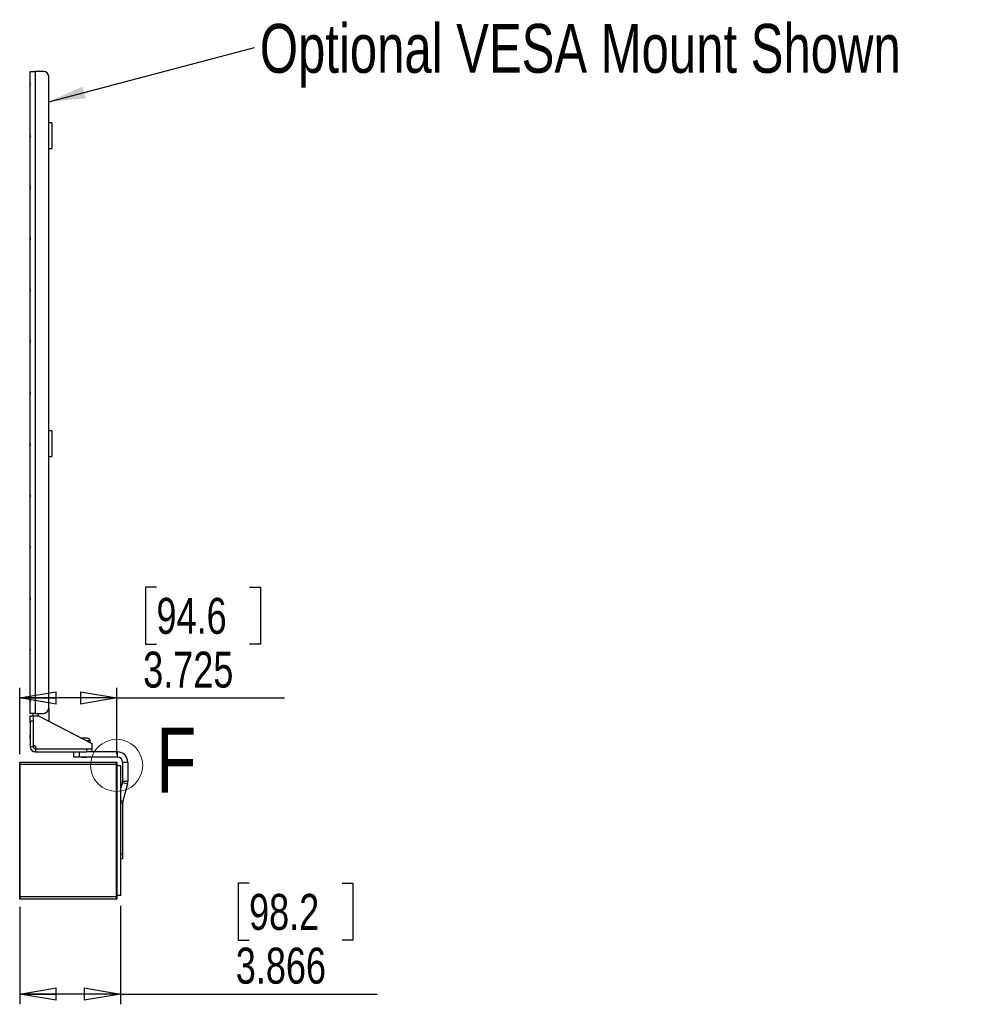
# Model space of a CAD drawing. Header units: inches. Extents: x 0.3 to 33.8, y 0.2 to 21.7.
# Tile 39 of 90: x 16.3 to 20, y 9.3 to 13.1. Entities that reach past the tile are written whole.
import ezdxf

# ---------------------------------------------------------------- set-up
doc = ezdxf.new("R2010")
doc.units = ezdxf.units.IN
doc.header["$MEASUREMENT"] = 0
doc.layers.add('BORDERS', color=7, linetype='Continuous')
doc.styles.add('SLDTEXTSTYLE0', font='TXT', dxfattribs={"width": 0.75})
doc.dimstyles.new('SLDDIMSTYLE1', dxfattribs={"dimtxt": 0.18, "dimasz": 0.14, "dimexe": 0, "dimexo": 0.0625, "dimgap": 0, "dimtad": 0, "dimtih": 1, "dimtoh": 1, "dimdec": 0, "dimrnd": 1e-09, "dimzin": 0, "dimdsep": 46, "dimtxsty": 'Standard', "dimsah": 1, "dimcen": 0.09, "dimadec": 0, "dimazin": 0, "dimtfac": 0.14, "dimtdec": 0, "dimtofl": 0, "dimtmove": 0, "dimatfit": 3, "dimfxl": 0, "dimfrac": 2, "dimtolj": 1, "dimtzin": 0, "dimarcsym": 0})
doc.dimstyles.new('SLDDIMSTYLE2', dxfattribs={"dimtxt": 0.137795, "dimasz": 0.14, "dimexe": 0, "dimexo": 0.0625, "dimgap": 0.034449, "dimtad": 1, "dimdec": 3, "dimlfac": 10, "dimrnd": 1e-09, "dimzin": 12, "dimdsep": 46, "dimtxsty": 'SLDTEXTSTYLE0', "dimblk1": 'CLOSED', "dimblk2": 'CLOSED', "dimsah": 1, "dimcen": 0.09, "dimadec": 0, "dimazin": 3, "dimtfac": 1, "dimtdec": 3, "dimtofl": 0, "dimtmove": 0, "dimatfit": 3, "dimldrblk": 'CLOSED', "dimfxl": 0, "dimfrac": 2, "dimtolj": 1, "dimtzin": 12, "dimarcsym": 0})

# ---------------------------------------------------------------- blocks, each defined once
blk = doc.blocks.new('_Closed')
at = {"color": 0, "linetype": 'ByBlock', "lineweight": -2}
for p, q in [((-1, 0.166667), (0, 0)), ((-1, 0.166667), (-1, -0.166667)), ((0, 0), (-1, -0.166667)), ((0, 0), (-1, 0))]:
    blk.add_line(p, q, dxfattribs=at)
blk = doc.blocks.new('_D_4')
at = {"layer": 'BORDERS'}
for p, q in [((17.1938, 9.7452), (17.1518, 9.7452)), ((17.1518, 9.7452), (17.1518, 9.5265)), ((17.5501, 9.7452), (17.5921, 9.7452)), ((17.5921, 9.7452), (17.5921, 9.5265)), ((16.3146, 9.6542), (16.3146, 9.281)), ((16.7012, 9.6589), (16.7012, 9.281)), ((17.1518, 9.5265), (17.1938, 9.5265)), ((17.5921, 9.5265), (17.5501, 9.5265)), ((16.7012, 9.3203), (16.3146, 9.3203)), ((16.7012, 9.3203), (17.685, 9.3203))]:
    blk.add_line(p, q, dxfattribs=at)
at = {"layer": 'BORDERS', "xscale": 0.14, "yscale": 0.14, "rotation": 180.0000000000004}
blk.add_blockref('_Closed', (16.3146, 9.3203), dxfattribs=at)
at = {"layer": 'BORDERS', "xscale": 0.14, "yscale": 0.14}
blk.add_blockref('_Closed', (16.7012, 9.3203), dxfattribs=at)
at = {"layer": 'BORDERS', "char_height": 0.1378, "attachment_point": 1, "style": 'SLDTEXTSTYLE0'}
for s, insert in [('98.2', (17.1938, 9.7041)), ('3.866', (17.1429, 9.498))]:
    blk.add_mtext(s, dxfattribs=dict(at, insert=insert))
blk = doc.blocks.new('_D_5')
at = {"layer": 'BORDERS'}
for p, q in [((16.8389, 10.8801), (16.7969, 10.8801)), ((16.7969, 10.8801), (16.7969, 10.6613)), ((17.1952, 10.8801), (17.2372, 10.8801)), ((17.2372, 10.8801), (17.2372, 10.6613)), ((16.7969, 10.6613), (16.8389, 10.6613)), ((17.2372, 10.6613), (17.1952, 10.6613)), ((16.3146, 10.2392), (16.3146, 10.4945)), ((16.6871, 10.2392), (16.6871, 10.4945)), ((16.6871, 10.4552), (16.3146, 10.4552)), ((16.6871, 10.4552), (17.3301, 10.4552))]:
    blk.add_line(p, q, dxfattribs=at)
at = {"layer": 'BORDERS', "xscale": 0.14, "yscale": 0.14, "rotation": 180.0000000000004}
blk.add_blockref('_Closed', (16.3146, 10.4552), dxfattribs=at)
at = {"layer": 'BORDERS', "xscale": 0.14, "yscale": 0.14}
blk.add_blockref('_Closed', (16.6871, 10.4552), dxfattribs=at)
at = {"layer": 'BORDERS', "char_height": 0.1378, "attachment_point": 1, "style": 'SLDTEXTSTYLE0'}
for s, insert in [('94.6', (16.8389, 10.8389)), ('3.725', (16.7879, 10.6328))]:
    blk.add_mtext(s, dxfattribs=dict(at, insert=insert))
blk = doc.blocks.new('SW_NOTE_0_11')
at = {"layer": 'BORDERS', "color": 0, "insert": (0.0201, 0.0903), "char_height": 0.1875, "attachment_point": 1, "style": 'SLDTEXTSTYLE0'}
blk.add_mtext('Optional VESA Mount Shown', dxfattribs=at)

msp = doc.modelspace()

# ---------------------------------------------------------------- linework, layer by layer
at = {"color": 7, "linetype": 'Continuous', "lineweight": 25}
for p, q in [((16.35499, 12.85687), (16.37468, 12.85687)), ((16.35499, 10.39624), (16.35499, 12.85687)), ((16.37468, 10.39624), (16.37468, 12.85687)), ((16.40617, 12.85687), (16.37468, 12.85687)), ((16.42586, 10.41593), (16.42586, 12.83719)), ((16.35499, 12.81425), (16.35421, 12.81347)), ((16.35421, 12.80185), (16.35421, 12.81347)), ((16.35421, 12.80185), (16.35473, 12.80133)), ((16.35473, 12.80133), (16.35499, 12.80107)), ((16.3549, 12.80157), (16.35499, 12.80157)), ((16.43767, 12.66002), (16.42586, 12.66002)), ((16.43767, 12.66002), (16.43767, 12.5616)), ((16.35499, 12.6174), (16.35421, 12.61661)), ((16.35421, 12.605), (16.35421, 12.61661)), ((16.35421, 12.605), (16.35473, 12.60448)), ((16.35473, 12.60448), (16.35499, 12.60422)), ((16.3549, 12.60472), (16.35499, 12.60472)), ((16.42586, 12.5616), (16.43767, 12.5616)), ((16.35499, 12.42055), (16.35421, 12.41976)), ((16.35421, 12.40815), (16.35421, 12.41976)), ((16.35421, 12.40815), (16.35473, 12.40763)), ((16.35473, 12.40763), (16.35499, 12.40737)), ((16.3549, 12.40787), (16.35499, 12.40787)), ((16.35499, 12.2237), (16.35421, 12.22291)), ((16.35421, 12.2113), (16.35421, 12.22291)), ((16.35421, 12.2113), (16.35473, 12.21078)), ((16.35473, 12.21078), (16.35499, 12.21052)), ((16.3549, 12.21102), (16.35499, 12.21102)), ((16.35499, 12.02685), (16.35421, 12.02606)), ((16.35421, 12.01445), (16.35421, 12.02606)), ((16.35421, 12.01445), (16.35473, 12.01393)), ((16.35473, 12.01393), (16.35499, 12.01367)), ((16.3549, 12.01417), (16.35499, 12.01417)), ((16.35499, 11.83), (16.35421, 11.82921)), ((16.35421, 11.8176), (16.35421, 11.82921)), ((16.35421, 11.8176), (16.35473, 11.81708)), ((16.35473, 11.81708), (16.35499, 11.81682)), ((16.3549, 11.81732), (16.35499, 11.81732)), ((16.35499, 11.63315), (16.35421, 11.63236)), ((16.35421, 11.62075), (16.35421, 11.63236)), ((16.35421, 11.62075), (16.35473, 11.62023)), ((16.35473, 11.62023), (16.35499, 11.61996)), ((16.3549, 11.62047), (16.35499, 11.62047)), ((16.43767, 11.47892), (16.42586, 11.47892)), ((16.43767, 11.47892), (16.43767, 11.38049)), ((16.35499, 11.4363), (16.35421, 11.43551)), ((16.35421, 11.4239), (16.35421, 11.43551)), ((16.35421, 11.4239), (16.35473, 11.42338)), ((16.35473, 11.42338), (16.35499, 11.42311)), ((16.3549, 11.42362), (16.35499, 11.42362)), ((16.42586, 11.38049), (16.43767, 11.38049)), ((16.35499, 11.23945), (16.35421, 11.23866)), ((16.35421, 11.22705), (16.35421, 11.23866)), ((16.35421, 11.22705), (16.35473, 11.22653)), ((16.35473, 11.22653), (16.35499, 11.22626)), ((16.3549, 11.22677), (16.35499, 11.22677)), ((16.35499, 11.0426), (16.35421, 11.04181)), ((16.35421, 11.0302), (16.35421, 11.04181)), ((16.35421, 11.0302), (16.35473, 11.02968)), ((16.35473, 11.02968), (16.35499, 11.02941)), ((16.3549, 11.02992), (16.35499, 11.02992)), ((16.35499, 10.84575), (16.35421, 10.84496)), ((16.35421, 10.83335), (16.35421, 10.84496)), ((16.35421, 10.83335), (16.35473, 10.83283)), ((16.35473, 10.83283), (16.35499, 10.83256)), ((16.3549, 10.83307), (16.35499, 10.83307)), ((16.35499, 10.64889), (16.35421, 10.64811)), ((16.35421, 10.6365), (16.35421, 10.64811)), ((16.35421, 10.6365), (16.35473, 10.63598)), ((16.35473, 10.63598), (16.35499, 10.63571)), ((16.3549, 10.63622), (16.35499, 10.63622)), ((16.35499, 10.45204), (16.35421, 10.45126)), ((16.35421, 10.43965), (16.35421, 10.45126)), ((16.35421, 10.43965), (16.35473, 10.43912)), ((16.35473, 10.43912), (16.35499, 10.43886)), ((16.3549, 10.43937), (16.35499, 10.43937)), ((16.37468, 10.39624), (16.35499, 10.39624)), ((16.35499, 10.3864), (16.3668, 10.3864)), ((16.35499, 10.36671), (16.35499, 10.3864)), ((16.3668, 10.3864), (16.3668, 10.39624)), ((16.3668, 10.3864), (16.3668, 10.36671)), ((16.3668, 10.3864), (16.38649, 10.3864)), ((16.37468, 10.39624), (16.40617, 10.39624)), ((16.38649, 10.3864), (16.38649, 10.39624)), ((16.38649, 10.3864), (16.59121, 10.2801)), ((16.42586, 10.41593), (16.42586, 10.36596)), ((16.35499, 10.3733), (16.35421, 10.37252)), ((16.35421, 10.36091), (16.35421, 10.37252)), ((16.35421, 10.36091), (16.35473, 10.36038)), ((16.35473, 10.36038), (16.35499, 10.36012)), ((16.3549, 10.36063), (16.35499, 10.36063)), ((16.3668, 10.36671), (16.35499, 10.36671)), ((16.35499, 10.36671), (16.35499, 10.26829)), ((16.36655, 10.37414), (16.3663, 10.37456)), ((16.3668, 10.36671), (16.3668, 10.26829)), ((16.35499, 10.31425), (16.35421, 10.31347)), ((16.35421, 10.30185), (16.35421, 10.31347)), ((16.35421, 10.30185), (16.35473, 10.30133)), ((16.35473, 10.30133), (16.35499, 10.30107)), ((16.3549, 10.30157), (16.35499, 10.30157)), ((16.3668, 10.26829), (16.35499, 10.26829)), ((16.55259, 10.30052), (16.55188, 10.30052)), ((16.56253, 10.30052), (16.55259, 10.30052)), ((16.57162, 10.30052), (16.56253, 10.30052)), ((16.57503, 10.29146), (16.56932, 10.29146)), ((16.57271, 10.30052), (16.57162, 10.30052)), ((16.58531, 10.29146), (16.57503, 10.29146)), ((16.58531, 10.28359), (16.58449, 10.28359)), ((16.58531, 10.28359), (16.58531, 10.29146)), ((16.59121, 10.2801), (16.59121, 10.26041)), ((16.37468, 10.26041), (16.37468, 10.2486)), ((16.37468, 10.26041), (16.57153, 10.26041)), ((16.37468, 10.2486), (16.57153, 10.2486)), ((16.52231, 10.22892), (16.52231, 10.2486)), ((16.542, 10.22892), (16.52231, 10.22892)), ((16.542, 10.2486), (16.542, 10.22892)), ((16.68964, 10.22892), (16.542, 10.22892)), ((16.55232, 10.22892), (16.55401, 10.22729)), ((16.56936, 10.22729), (16.57105, 10.22892)), ((16.57153, 10.2486), (16.57153, 10.26041)), ((16.57153, 10.26041), (16.59121, 10.26041)), ((16.59121, 10.2486), (16.57153, 10.2486)), ((16.59121, 10.26041), (16.59121, 10.2486)), ((16.68964, 10.2486), (16.59121, 10.2486)), ((16.68964, 10.22892), (16.68964, 10.2486)), ((16.31464, 10.19986), (16.31464, 10.20823)), ((16.31464, 9.69361), (16.31464, 10.19986)), ((16.31464, 10.19986), (16.31564, 10.19986)), ((16.31564, 10.20923), (16.31564, 10.19986)), ((16.31564, 10.20923), (16.68614, 10.20923)), ((16.31564, 10.19986), (16.31564, 9.69361)), ((16.68614, 10.19986), (16.31564, 10.19986)), ((16.56602, 10.22729), (16.55401, 10.22729)), ((16.56936, 10.22729), (16.56602, 10.22729)), ((16.68614, 10.19986), (16.68614, 10.20923)), ((16.68614, 9.69361), (16.68614, 10.19986)), ((16.68614, 10.19986), (16.68714, 10.19986)), ((16.68714, 10.20823), (16.68714, 10.19986)), ((16.68714, 10.19986), (16.68714, 9.69361)), ((16.70124, 10.19523), (16.68714, 10.19523)), ((16.70124, 10.19523), (16.70124, 9.69823)), ((16.70271, 10.19523), (16.70124, 10.19523)), ((16.70271, 9.69823), (16.70271, 10.19523)), ((16.70932, 10.20923), (16.70932, 10.13624)), ((16.70932, 10.20923), (16.72901, 10.20923)), ((16.72901, 10.20923), (16.72901, 10.13624)), ((16.70865, 10.13115), (16.70271, 10.10898)), ((16.70865, 10.13115), (16.72766, 10.12605)), ((16.70932, 10.13624), (16.72901, 10.13624)), ((16.72766, 10.12605), (16.70999, 10.0601)), ((16.70271, 10.06205), (16.70999, 10.0601)), ((16.70271, 10.055), (16.70932, 10.055)), ((16.70932, 10.055), (16.70932, 9.85815)), ((16.70271, 9.85815), (16.70932, 9.85815)), ((16.70932, 9.85815), (16.70932, 9.83847)), ((16.70932, 9.83847), (16.70271, 9.83847)), ((16.31464, 9.69361), (16.31564, 9.69361)), ((16.31464, 9.68523), (16.31464, 9.69361)), ((16.31564, 9.69361), (16.68614, 9.69361)), ((16.31564, 9.69361), (16.31564, 9.68423)), ((16.68614, 9.68423), (16.31564, 9.68423)), ((16.68614, 9.68423), (16.68614, 9.69361)), ((16.68614, 9.69361), (16.68714, 9.69361)), ((16.70124, 9.69823), (16.68714, 9.69823)), ((16.68714, 9.69361), (16.68714, 9.68523)), ((16.70271, 9.69823), (16.70124, 9.69823))]:
    msp.add_line(p, q, dxfattribs=at)
at = {"color": 7, "linetype": 'Continuous', "lineweight": 25, "flags": 128}
msp.add_lwpolyline([(16.58524, 10.2832), (16.58528, 10.28336), (16.58531, 10.28359)], dxfattribs=at)
at = {"color": 7, "linetype": 'Continuous', "lineweight": 18}
msp.add_circle((16.68614, 10.19673), 0.1, dxfattribs=at)
at = {"color": 7, "linetype": 'Continuous', "lineweight": 25}
for centre, radius, start, end in [((16.40617, 12.83719), 0.01969, 0, 90), ((16.40617, 10.41593), 0.01969, 270, 0), ((16.37468, 10.26829), 0.01969, 180, 270), ((16.3668, 10.26041), 0.01181, 0, 90), ((16.37468, 10.26829), 0.00787, 180, 270), ((16.57271, 10.28723), 0.01329, 18.58662, 90), ((16.68964, 10.20923), 0.03937, 0, 90), ((16.68964, 10.20923), 0.01969, 0, 90), ((16.31564, 10.20823), 0.001, 90, 180), ((16.68614, 10.20823), 0.001, 0, 90), ((16.68964, 10.13624), 0.01969, 345, 0), ((16.68964, 10.13624), 0.03937, 345, 0), ((16.72901, 10.055), 0.01969, 165, 180), ((16.31564, 9.68523), 0.001, 180, 270), ((16.68614, 9.68523), 0.001, 270, 0)]:
    msp.add_arc(centre, radius, start, end, dxfattribs=at)
for points, knots in [([(16.35448, 12.80865), (16.35459, 12.80799), (16.35475, 12.80693), (16.35492, 12.80587), (16.35499, 12.80546)], [0, 0, 0, 0, 0.61589865, 1, 1, 1, 1]), ([(16.35448, 12.80409), (16.35448, 12.80428), (16.35448, 12.80504), (16.35448, 12.80658), (16.35448, 12.80796), (16.35448, 12.80865)], [0, 0, 0, 0, 0.1442468, 0.5712542, 1, 1, 1, 1]), ([(16.35448, 12.80865), (16.35451, 12.80829), (16.35456, 12.80752), (16.35464, 12.80631), (16.35474, 12.80508), (16.35484, 12.80397), (16.35492, 12.8031), (16.35497, 12.80272), (16.35499, 12.80256)], [0, 0, 0, 0, 0.15180733, 0.32924112, 0.5124791, 0.69751274, 0.88009253, 1, 1, 1, 1]), ([(16.35474, 12.80135), (16.35472, 12.80142), (16.35465, 12.80158), (16.35457, 12.80259), (16.35451, 12.80362), (16.35448, 12.80409)], [0, 0, 0, 0, 0.32703612, 0.69169384, 1, 1, 1, 1]), ([(16.35448, 12.61179), (16.35459, 12.61114), (16.35475, 12.61008), (16.35492, 12.60902), (16.35499, 12.60861)], [0, 0, 0, 0, 0.61589865, 1, 1, 1, 1]), ([(16.35448, 12.60724), (16.35448, 12.60743), (16.35448, 12.60819), (16.35448, 12.60973), (16.35448, 12.61111), (16.35448, 12.61179)], [0, 0, 0, 0, 0.1442468, 0.5712542, 1, 1, 1, 1]), ([(16.35448, 12.61179), (16.35451, 12.61144), (16.35456, 12.61067), (16.35464, 12.60946), (16.35474, 12.60823), (16.35484, 12.60712), (16.35492, 12.60625), (16.35497, 12.60587), (16.35499, 12.60571)], [0, 0, 0, 0, 0.1518073, 0.3292411, 0.5124791, 0.6975127, 0.8800925, 1, 1, 1, 1]), ([(16.35474, 12.6045), (16.35472, 12.60457), (16.35465, 12.60473), (16.35457, 12.60574), (16.35451, 12.60677), (16.35448, 12.60724)], [0, 0, 0, 0, 0.32703612, 0.69169384, 1, 1, 1, 1]), ([(16.35448, 12.41494), (16.35459, 12.41429), (16.35475, 12.41323), (16.35492, 12.41217), (16.35499, 12.41176)], [0, 0, 0, 0, 0.6158986, 1, 1, 1, 1]), ([(16.35448, 12.41039), (16.35448, 12.41058), (16.35448, 12.41134), (16.35448, 12.41288), (16.35448, 12.41426), (16.35448, 12.41494)], [0, 0, 0, 0, 0.1442468, 0.5712542, 1, 1, 1, 1]), ([(16.35448, 12.41494), (16.35451, 12.41459), (16.35456, 12.41382), (16.35464, 12.41261), (16.35474, 12.41138), (16.35484, 12.41027), (16.35492, 12.4094), (16.35497, 12.40902), (16.35499, 12.40886)], [0, 0, 0, 0, 0.1518073, 0.3292411, 0.5124791, 0.6975127, 0.8800925, 1, 1, 1, 1]), ([(16.35474, 12.40765), (16.35472, 12.40772), (16.35465, 12.40788), (16.35457, 12.40888), (16.35451, 12.40992), (16.35448, 12.41039)], [0, 0, 0, 0, 0.32703612, 0.69169384, 1, 1, 1, 1]), ([(16.35448, 12.21809), (16.35459, 12.21744), (16.35475, 12.21638), (16.35492, 12.21532), (16.35499, 12.21491)], [0, 0, 0, 0, 0.6158986, 1, 1, 1, 1]), ([(16.35448, 12.21354), (16.35448, 12.21373), (16.35448, 12.21449), (16.35448, 12.21603), (16.35448, 12.21741), (16.35448, 12.21809)], [0, 0, 0, 0, 0.1442468, 0.5712542, 1, 1, 1, 1]), ([(16.35448, 12.21809), (16.35451, 12.21774), (16.35456, 12.21697), (16.35464, 12.21576), (16.35474, 12.21453), (16.35484, 12.21342), (16.35492, 12.21255), (16.35497, 12.21216), (16.35499, 12.21201)], [0, 0, 0, 0, 0.1518073, 0.3292411, 0.5124791, 0.6975127, 0.8800925, 1, 1, 1, 1]), ([(16.35474, 12.21079), (16.35472, 12.21087), (16.35465, 12.21102), (16.35457, 12.21203), (16.35451, 12.21307), (16.35448, 12.21354)], [0, 0, 0, 0, 0.32703612, 0.69169384, 1, 1, 1, 1]), ([(16.35448, 12.02124), (16.35459, 12.02059), (16.35475, 12.01953), (16.35492, 12.01847), (16.35499, 12.01806)], [0, 0, 0, 0, 0.6158986, 1, 1, 1, 1]), ([(16.35448, 12.01669), (16.35448, 12.01688), (16.35448, 12.01764), (16.35448, 12.01918), (16.35448, 12.02056), (16.35448, 12.02124)], [0, 0, 0, 0, 0.1442468, 0.5712542, 1, 1, 1, 1]), ([(16.35448, 12.02124), (16.35451, 12.02089), (16.35456, 12.02012), (16.35464, 12.01891), (16.35474, 12.01768), (16.35484, 12.01657), (16.35492, 12.0157), (16.35497, 12.01531), (16.35499, 12.01516)], [0, 0, 0, 0, 0.1518073, 0.3292411, 0.5124791, 0.6975127, 0.8800925, 1, 1, 1, 1]), ([(16.35474, 12.01394), (16.35472, 12.01402), (16.35465, 12.01417), (16.35457, 12.01518), (16.35451, 12.01622), (16.35448, 12.01669)], [0, 0, 0, 0, 0.32703612, 0.69169384, 1, 1, 1, 1]), ([(16.35448, 11.82439), (16.35459, 11.82374), (16.35475, 11.82268), (16.35492, 11.82162), (16.35499, 11.82121)], [0, 0, 0, 0, 0.6158986, 1, 1, 1, 1]), ([(16.35448, 11.81984), (16.35448, 11.82003), (16.35448, 11.82079), (16.35448, 11.82233), (16.35448, 11.82371), (16.35448, 11.82439)], [0, 0, 0, 0, 0.1442468, 0.5712542, 1, 1, 1, 1]), ([(16.35448, 11.82439), (16.35451, 11.82404), (16.35456, 11.82326), (16.35464, 11.82206), (16.35474, 11.82083), (16.35484, 11.81972), (16.35492, 11.81885), (16.35497, 11.81846), (16.35499, 11.81831)], [0, 0, 0, 0, 0.15180733, 0.32924112, 0.5124791, 0.69751274, 0.88009253, 1, 1, 1, 1]), ([(16.35474, 11.81709), (16.35472, 11.81717), (16.35465, 11.81732), (16.35457, 11.81833), (16.35451, 11.81937), (16.35448, 11.81984)], [0, 0, 0, 0, 0.3270361, 0.6916938, 1, 1, 1, 1]), ([(16.35448, 11.62754), (16.35459, 11.62689), (16.35475, 11.62583), (16.35492, 11.62477), (16.35499, 11.62436)], [0, 0, 0, 0, 0.6158986, 1, 1, 1, 1]), ([(16.35448, 11.62299), (16.35448, 11.62318), (16.35448, 11.62394), (16.35448, 11.62548), (16.35448, 11.62686), (16.35448, 11.62754)], [0, 0, 0, 0, 0.1442468, 0.5712542, 1, 1, 1, 1]), ([(16.35448, 11.62754), (16.35451, 11.62719), (16.35456, 11.62641), (16.35464, 11.62521), (16.35474, 11.62398), (16.35484, 11.62287), (16.35492, 11.622), (16.35497, 11.62161), (16.35499, 11.62146)], [0, 0, 0, 0, 0.15180733, 0.32924112, 0.5124791, 0.69751274, 0.88009253, 1, 1, 1, 1]), ([(16.35474, 11.62024), (16.35472, 11.62032), (16.35465, 11.62047), (16.35457, 11.62148), (16.35451, 11.62252), (16.35448, 11.62299)], [0, 0, 0, 0, 0.3270361, 0.6916938, 1, 1, 1, 1]), ([(16.35448, 11.43069), (16.35459, 11.43004), (16.35475, 11.42898), (16.35492, 11.42792), (16.35499, 11.42751)], [0, 0, 0, 0, 0.6158986, 1, 1, 1, 1]), ([(16.35448, 11.42614), (16.35448, 11.42633), (16.35448, 11.42708), (16.35448, 11.42863), (16.35448, 11.43), (16.35448, 11.43069)], [0, 0, 0, 0, 0.1442468, 0.5712542, 1, 1, 1, 1]), ([(16.35448, 11.43069), (16.35451, 11.43034), (16.35456, 11.42956), (16.35464, 11.42836), (16.35474, 11.42713), (16.35484, 11.42602), (16.35492, 11.42515), (16.35497, 11.42476), (16.35499, 11.42461)], [0, 0, 0, 0, 0.15180733, 0.32924112, 0.5124791, 0.69751274, 0.88009253, 1, 1, 1, 1]), ([(16.35474, 11.42339), (16.35472, 11.42347), (16.35465, 11.42362), (16.35457, 11.42463), (16.35451, 11.42566), (16.35448, 11.42614)], [0, 0, 0, 0, 0.3270361, 0.6916938, 1, 1, 1, 1]), ([(16.35448, 11.23384), (16.35459, 11.23319), (16.35475, 11.23213), (16.35492, 11.23107), (16.35499, 11.23066)], [0, 0, 0, 0, 0.6158986, 1, 1, 1, 1]), ([(16.35448, 11.22929), (16.35448, 11.22948), (16.35448, 11.23023), (16.35448, 11.23178), (16.35448, 11.23315), (16.35448, 11.23384)], [0, 0, 0, 0, 0.1442468, 0.5712542, 1, 1, 1, 1]), ([(16.35448, 11.23384), (16.35451, 11.23349), (16.35456, 11.23271), (16.35464, 11.2315), (16.35474, 11.23028), (16.35484, 11.22916), (16.35492, 11.2283), (16.35497, 11.22791), (16.35499, 11.22776)], [0, 0, 0, 0, 0.15180733, 0.32924112, 0.5124791, 0.69751274, 0.88009253, 1, 1, 1, 1]), ([(16.35474, 11.22654), (16.35472, 11.22662), (16.35465, 11.22677), (16.35457, 11.22778), (16.35451, 11.22881), (16.35448, 11.22929)], [0, 0, 0, 0, 0.3270361, 0.6916938, 1, 1, 1, 1]), ([(16.35448, 11.03699), (16.35459, 11.03634), (16.35475, 11.03528), (16.35492, 11.03422), (16.35499, 11.03381)], [0, 0, 0, 0, 0.6158986, 1, 1, 1, 1]), ([(16.35448, 11.03244), (16.35448, 11.03263), (16.35448, 11.03338), (16.35448, 11.03493), (16.35448, 11.0363), (16.35448, 11.03699)], [0, 0, 0, 0, 0.1442468, 0.5712542, 1, 1, 1, 1]), ([(16.35448, 11.03699), (16.35451, 11.03664), (16.35456, 11.03586), (16.35464, 11.03465), (16.35474, 11.03343), (16.35484, 11.03231), (16.35492, 11.03145), (16.35497, 11.03106), (16.35499, 11.03091)], [0, 0, 0, 0, 0.1518073, 0.3292411, 0.5124791, 0.6975127, 0.8800925, 1, 1, 1, 1]), ([(16.35474, 11.02969), (16.35472, 11.02977), (16.35465, 11.02992), (16.35457, 11.03093), (16.35451, 11.03196), (16.35448, 11.03244)], [0, 0, 0, 0, 0.3270361, 0.6916938, 1, 1, 1, 1]), ([(16.35448, 10.84014), (16.35459, 10.83949), (16.35475, 10.83843), (16.35492, 10.83737), (16.35499, 10.83696)], [0, 0, 0, 0, 0.61589865, 1, 1, 1, 1]), ([(16.35448, 10.83559), (16.35448, 10.83578), (16.35448, 10.83653), (16.35448, 10.83808), (16.35448, 10.83945), (16.35448, 10.84014)], [0, 0, 0, 0, 0.1442468, 0.5712542, 1, 1, 1, 1]), ([(16.35448, 10.84014), (16.35451, 10.83979), (16.35456, 10.83901), (16.35464, 10.8378), (16.35474, 10.83658), (16.35484, 10.83546), (16.35492, 10.8346), (16.35497, 10.83421), (16.35499, 10.83406)], [0, 0, 0, 0, 0.1518073, 0.3292411, 0.5124791, 0.6975127, 0.8800925, 1, 1, 1, 1]), ([(16.35474, 10.83284), (16.35472, 10.83292), (16.35465, 10.83307), (16.35457, 10.83408), (16.35451, 10.83511), (16.35448, 10.83559)], [0, 0, 0, 0, 0.3270361, 0.6916938, 1, 1, 1, 1]), ([(16.35448, 10.64329), (16.35459, 10.64264), (16.35475, 10.64158), (16.35492, 10.64052), (16.35499, 10.64011)], [0, 0, 0, 0, 0.61589865, 1, 1, 1, 1]), ([(16.35448, 10.63874), (16.35448, 10.63893), (16.35448, 10.63968), (16.35448, 10.64123), (16.35448, 10.6426), (16.35448, 10.64329)], [0, 0, 0, 0, 0.1442468, 0.5712542, 1, 1, 1, 1]), ([(16.35448, 10.64329), (16.35451, 10.64293), (16.35456, 10.64216), (16.35464, 10.64095), (16.35474, 10.63973), (16.35484, 10.63861), (16.35492, 10.63775), (16.35497, 10.63736), (16.35499, 10.63721)], [0, 0, 0, 0, 0.1518073, 0.3292411, 0.5124791, 0.6975127, 0.8800925, 1, 1, 1, 1]), ([(16.35474, 10.63599), (16.35472, 10.63607), (16.35465, 10.63622), (16.35457, 10.63723), (16.35451, 10.63826), (16.35448, 10.63874)], [0, 0, 0, 0, 0.3270361, 0.6916938, 1, 1, 1, 1]), ([(16.35448, 10.44644), (16.35459, 10.44579), (16.35475, 10.44473), (16.35492, 10.44367), (16.35499, 10.44326)], [0, 0, 0, 0, 0.6158986, 1, 1, 1, 1]), ([(16.35448, 10.44189), (16.35448, 10.44208), (16.35448, 10.44283), (16.35448, 10.44438), (16.35448, 10.44575), (16.35448, 10.44644)], [0, 0, 0, 0, 0.1442468, 0.5712542, 1, 1, 1, 1]), ([(16.35448, 10.44644), (16.35451, 10.44608), (16.35456, 10.44531), (16.35464, 10.4441), (16.35474, 10.44288), (16.35484, 10.44176), (16.35492, 10.4409), (16.35497, 10.44051), (16.35499, 10.44036)], [0, 0, 0, 0, 0.15180733, 0.32924112, 0.5124791, 0.69751274, 0.88009253, 1, 1, 1, 1]), ([(16.35474, 10.43914), (16.35472, 10.43922), (16.35465, 10.43937), (16.35457, 10.44038), (16.35451, 10.44141), (16.35448, 10.44189)], [0, 0, 0, 0, 0.3270361, 0.6916938, 1, 1, 1, 1]), ([(16.35448, 10.3677), (16.35459, 10.36705), (16.35475, 10.36599), (16.35492, 10.36493), (16.35499, 10.36452)], [0, 0, 0, 0, 0.61589865, 1, 1, 1, 1]), ([(16.35448, 10.36315), (16.35448, 10.36334), (16.35448, 10.36409), (16.35448, 10.36564), (16.35448, 10.36701), (16.35448, 10.3677)], [0, 0, 0, 0, 0.1442468, 0.5712542, 1, 1, 1, 1]), ([(16.35448, 10.3677), (16.35451, 10.36734), (16.35456, 10.36657), (16.35464, 10.36536), (16.35474, 10.36414), (16.35484, 10.36302), (16.35492, 10.36216), (16.35497, 10.36177), (16.35499, 10.36162)], [0, 0, 0, 0, 0.1518073, 0.3292411, 0.5124791, 0.6975127, 0.8800925, 1, 1, 1, 1]), ([(16.35474, 10.3604), (16.35472, 10.36047), (16.35465, 10.36063), (16.35457, 10.36164), (16.35451, 10.36267), (16.35448, 10.36315)], [0, 0, 0, 0, 0.3270361, 0.6916938, 1, 1, 1, 1]), ([(16.35448, 10.30865), (16.35459, 10.30799), (16.35475, 10.30693), (16.35492, 10.30587), (16.35499, 10.30546)], [0, 0, 0, 0, 0.6158986, 1, 1, 1, 1]), ([(16.35448, 10.30409), (16.35448, 10.30428), (16.35448, 10.30504), (16.35448, 10.30658), (16.35448, 10.30796), (16.35448, 10.30865)], [0, 0, 0, 0, 0.1442468, 0.5712542, 1, 1, 1, 1]), ([(16.35448, 10.30865), (16.35451, 10.30829), (16.35456, 10.30752), (16.35464, 10.30631), (16.35474, 10.30508), (16.35484, 10.30397), (16.35492, 10.3031), (16.35497, 10.30272), (16.35499, 10.30256)], [0, 0, 0, 0, 0.1518073, 0.3292411, 0.5124791, 0.6975127, 0.8800925, 1, 1, 1, 1]), ([(16.35474, 10.30135), (16.35472, 10.30142), (16.35465, 10.30158), (16.35457, 10.30259), (16.35451, 10.30362), (16.35448, 10.30409)], [0, 0, 0, 0, 0.3270361, 0.6916938, 1, 1, 1, 1])]:
    msp.add_open_spline(points, degree=3, knots=knots, dxfattribs=at)

# ---------------------------------------------------------------- block references
at = {"layer": 'BORDERS'}
msp.add_blockref('SW_NOTE_0_11', (17.21507, 12.9487), dxfattribs=at)

# ---------------------------------------------------------------- texts
at = {"color": 7, "linetype": 'Continuous', "lineweight": 18, "insert": (16.83881, 10.34173), "char_height": 0.25, "attachment_point": 1, "style": 'SLDTEXTSTYLE0'}
msp.add_mtext('F', dxfattribs=at)

# ---------------------------------------------------------------- dimensions: what is measured, and where the dimension line sits
at = {"layer": 'BORDERS'}
for base, p1, p2, picture, middle in [((16.31464, 10.45515), (16.68714, 10.19986), (16.31464, 10.19986), '_D_5', (17.01703, 10.45515)), ((16.31464, 9.32033), (16.70124, 9.69823), (16.31464, 9.69361), '_D_4', (17.37196, 9.32033))]:
    dim = msp.add_linear_dim(base=base, p1=p1, p2=p2, dimstyle='SLDDIMSTYLE2', dxfattribs=at)
    dim.commit()
    dim.dimension.update_dxf_attribs({"geometry": picture, "text_midpoint": middle, "dimtype": 160})

# ---------------------------------------------------------------- leaders
msp.add_leader([(16.42586, 12.74066), (17.21507, 12.9487)], dimstyle='SLDDIMSTYLE1', dxfattribs=at)

doc.saveas('drawing.dxf')
